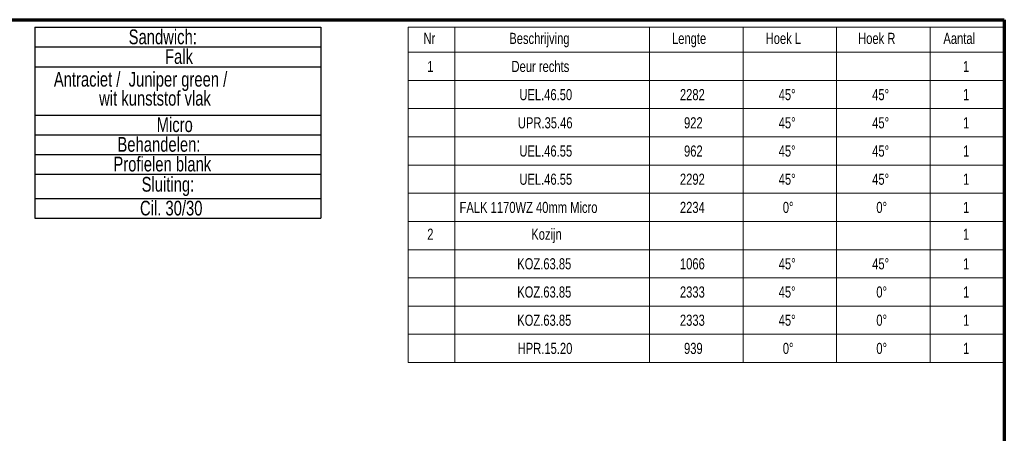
# Model space of a CAD drawing. Header units: millimetres. Extents: x 6 to 413, y 9 to 291.
# Tile 5 of 5: x 179 to 413, y 193 to 291. Entities that reach past the tile are written whole.
import ezdxf

# ---------------------------------------------------------------- set-up
doc = ezdxf.new("R2010")
doc.units = ezdxf.units.MM
doc.layers.add('FORMAT', color=7, linetype='Continuous')
doc.styles.add('SLDTEXTSTYLE1', font='TXT', dxfattribs={"width": 0.75})

# ---------------------------------------------------------------- blocks, each defined once
blk = doc.blocks.new('SW_TABLEANNOTATION_0')
at = {"color": 0, "linetype": 'Continuous', "lineweight": 18}
for p, q in [((0, 0), (0, -5.94)), ((0, 0), (11.1, 0)), ((11.1, 0), (11.1, -5.94)), ((11.1, 0), (57.35, 0)), ((57.35, 0), (57.35, -5.94)), ((57.35, 0), (79.54, 0)), ((79.54, 0), (79.54, -5.94)), ((79.54, 0), (101.74, 0)), ((101.74, 0), (101.74, -5.94)), ((101.74, 0), (123.94, 0)), ((123.94, 0), (123.94, -5.94)), ((123.94, 0), (141.51, 0)), ((141.51, 0), (141.51, -5.94)), ((0, -5.94), (11.1, -5.94)), ((0, -5.94), (0, -12.64)), ((11.1, -5.94), (57.35, -5.94)), ((11.1, -5.94), (11.1, -12.64)), ((57.35, -5.94), (79.54, -5.94)), ((57.35, -5.94), (57.35, -12.64)), ((79.54, -5.94), (101.74, -5.94)), ((79.54, -5.94), (79.54, -12.64)), ((101.74, -5.94), (123.94, -5.94)), ((101.74, -5.94), (101.74, -12.64)), ((123.94, -5.94), (141.51, -5.94)), ((123.94, -5.94), (123.94, -12.64)), ((141.51, -5.94), (141.51, -12.64)), ((0, -12.64), (0, -19.33)), ((0, -12.64), (11.1, -12.64)), ((11.1, -12.64), (11.1, -19.33)), ((11.1, -12.64), (57.35, -12.64)), ((57.35, -12.64), (57.35, -19.33)), ((57.35, -12.64), (79.54, -12.64)), ((79.54, -12.64), (79.54, -19.33)), ((79.54, -12.64), (101.74, -12.64)), ((101.74, -12.64), (101.74, -19.33)), ((101.74, -12.64), (123.94, -12.64)), ((123.94, -12.64), (123.94, -19.33)), ((123.94, -12.64), (141.51, -12.64)), ((141.51, -12.64), (141.51, -19.33)), ((0, -19.33), (0, -26.03)), ((0, -19.33), (11.1, -19.33)), ((11.1, -19.33), (11.1, -26.03)), ((11.1, -19.33), (57.35, -19.33)), ((57.35, -19.33), (57.35, -26.03)), ((57.35, -19.33), (79.54, -19.33)), ((79.54, -19.33), (79.54, -26.03)), ((79.54, -19.33), (101.74, -19.33)), ((101.74, -19.33), (101.74, -26.03)), ((101.74, -19.33), (123.94, -19.33)), ((123.94, -19.33), (123.94, -26.03)), ((123.94, -19.33), (141.51, -19.33)), ((141.51, -19.33), (141.51, -26.03)), ((0, -26.03), (0, -32.73)), ((0, -26.03), (11.1, -26.03)), ((11.1, -26.03), (11.1, -32.73)), ((11.1, -26.03), (57.35, -26.03)), ((57.35, -26.03), (57.35, -32.73)), ((57.35, -26.03), (79.54, -26.03)), ((79.54, -26.03), (79.54, -32.73)), ((79.54, -26.03), (101.74, -26.03)), ((101.74, -26.03), (101.74, -32.73)), ((101.74, -26.03), (123.94, -26.03)), ((123.94, -26.03), (123.94, -32.73)), ((123.94, -26.03), (141.51, -26.03)), ((141.51, -26.03), (141.51, -32.73)), ((0, -32.73), (0, -39.42)), ((0, -32.73), (11.1, -32.73)), ((11.1, -32.73), (11.1, -39.42)), ((11.1, -32.73), (57.35, -32.73)), ((57.35, -32.73), (57.35, -39.42)), ((57.35, -32.73), (79.54, -32.73)), ((79.54, -32.73), (79.54, -39.42)), ((79.54, -32.73), (101.74, -32.73)), ((101.74, -32.73), (101.74, -39.42)), ((101.74, -32.73), (123.94, -32.73)), ((123.94, -32.73), (123.94, -39.42)), ((123.94, -32.73), (141.51, -32.73)), ((141.51, -32.73), (141.51, -39.42)), ((0, -39.42), (0, -46.12)), ((0, -39.42), (11.1, -39.42)), ((11.1, -39.42), (11.1, -46.12)), ((11.1, -39.42), (57.35, -39.42)), ((57.35, -39.42), (57.35, -46.12)), ((57.35, -39.42), (79.54, -39.42)), ((79.54, -39.42), (79.54, -46.12)), ((79.54, -39.42), (101.74, -39.42)), ((101.74, -39.42), (101.74, -46.12)), ((101.74, -39.42), (123.94, -39.42)), ((123.94, -39.42), (123.94, -46.12)), ((123.94, -39.42), (141.51, -39.42)), ((141.51, -39.42), (141.51, -46.12)), ((0, -46.12), (0, -52.82)), ((0, -46.12), (11.1, -46.12)), ((11.1, -46.12), (11.1, -52.82)), ((11.1, -46.12), (57.35, -46.12)), ((57.35, -46.12), (57.35, -52.82)), ((57.35, -46.12), (79.54, -46.12)), ((79.54, -46.12), (79.54, -52.82)), ((79.54, -46.12), (101.74, -46.12)), ((101.74, -46.12), (101.74, -52.82)), ((101.74, -46.12), (123.94, -46.12)), ((123.94, -46.12), (123.94, -52.82)), ((123.94, -46.12), (141.51, -46.12)), ((141.51, -46.12), (141.51, -52.82)), ((0, -52.82), (0, -59.52)), ((0, -52.82), (11.1, -52.82)), ((11.1, -52.82), (11.1, -59.52)), ((11.1, -52.82), (57.35, -52.82)), ((57.35, -52.82), (57.35, -59.52)), ((57.35, -52.82), (79.54, -52.82)), ((79.54, -52.82), (79.54, -59.52)), ((79.54, -52.82), (101.74, -52.82)), ((101.74, -52.82), (101.74, -59.52)), ((101.74, -52.82), (123.94, -52.82)), ((123.94, -52.82), (123.94, -59.52)), ((123.94, -52.82), (141.51, -52.82)), ((141.51, -52.82), (141.51, -59.52)), ((0, -59.52), (0, -66.21)), ((0, -59.52), (11.1, -59.52)), ((11.1, -59.52), (11.1, -66.21)), ((11.1, -59.52), (57.35, -59.52)), ((57.35, -59.52), (57.35, -66.21)), ((57.35, -59.52), (79.54, -59.52)), ((79.54, -59.52), (79.54, -66.21)), ((79.54, -59.52), (101.74, -59.52)), ((101.74, -59.52), (101.74, -66.21)), ((101.74, -59.52), (123.94, -59.52)), ((123.94, -59.52), (123.94, -66.21)), ((123.94, -59.52), (141.51, -59.52)), ((141.51, -59.52), (141.51, -66.21)), ((0, -66.21), (0, -72.91)), ((0, -66.21), (11.1, -66.21)), ((11.1, -66.21), (11.1, -72.91)), ((11.1, -66.21), (57.35, -66.21)), ((57.35, -66.21), (57.35, -72.91)), ((57.35, -66.21), (79.54, -66.21)), ((79.54, -66.21), (79.54, -72.91)), ((79.54, -66.21), (101.74, -66.21)), ((101.74, -66.21), (101.74, -72.91)), ((101.74, -66.21), (123.94, -66.21)), ((123.94, -66.21), (123.94, -72.91)), ((123.94, -66.21), (141.51, -66.21)), ((141.51, -66.21), (141.51, -72.91)), ((0, -72.91), (0, -79.61)), ((0, -72.91), (11.1, -72.91)), ((11.1, -72.91), (11.1, -79.61)), ((11.1, -72.91), (57.35, -72.91)), ((57.35, -72.91), (57.35, -79.61)), ((57.35, -72.91), (79.54, -72.91)), ((79.54, -72.91), (79.54, -79.61)), ((79.54, -72.91), (101.74, -72.91)), ((101.74, -72.91), (101.74, -79.61)), ((101.74, -72.91), (123.94, -72.91)), ((123.94, -72.91), (123.94, -79.61)), ((123.94, -72.91), (141.51, -72.91)), ((141.51, -72.91), (141.51, -79.61)), ((0, -79.61), (11.1, -79.61)), ((11.1, -79.61), (57.35, -79.61)), ((57.35, -79.61), (79.54, -79.61)), ((79.54, -79.61), (101.74, -79.61)), ((101.74, -79.61), (123.94, -79.61)), ((123.94, -79.61), (141.51, -79.61))]:
    blk.add_line(p, q, dxfattribs=at)
at = {"color": 0, "linetype": 'Continuous', "lineweight": 0, "attachment_point": 1, "style": 'SLDTEXTSTYLE1'}
for s, insert, char_height in [('Nr', (3.68, -1.32), 2.646), ('Beschrijving', (24.03, -1.32), 2.6458), ('Lengte', (62.66, -1.32), 2.646), ('Hoek L', (84.89, -1.32), 2.646), ('Hoek R', (106.84, -1.32), 2.646), ('Aantal', (127.08, -1.32), 2.646), ('1', (4.56, -7.98), 2.65), ('Deur rechts', (24.56, -7.98), 2.6458), ('1', (131.74, -7.98), 2.65), ('UEL.46.50', (26.42, -14.67), 2.646), ('2282', (64.54, -14.67), 2.646), ('45°', (87.98, -14.67), 2.646), ('45°', (110.18, -14.67), 2.646), ('1', (131.75, -14.67), 2.65), ('UPR.35.46', (26.07, -21.37), 2.646), ('922', (65.51, -21.37), 2.646), ('45°', (87.98, -21.37), 2.646), ('45°', (110.18, -21.37), 2.646), ('1', (131.75, -21.37), 2.65), ('UEL.46.55', (26.42, -28.07), 2.646), ('962', (65.51, -28.07), 2.646), ('45°', (87.98, -28.07), 2.646), ('45°', (110.18, -28.07), 2.646), ('1', (131.75, -28.07), 2.65), ('UEL.46.55', (26.42, -34.76), 2.646), ('2292', (64.54, -34.76), 2.646), ('45°', (87.98, -34.76), 2.646), ('45°', (110.18, -34.76), 2.646), ('1', (131.75, -34.76), 2.65), ('FALK 1170WZ 40mm Micro', (12.23, -41.46), 2.6458), ('2234', (64.54, -41.46), 2.646), ('0°', (88.96, -41.46), 2.646), ('0°', (111.16, -41.46), 2.646), ('1', (131.75, -41.46), 2.65), ('2', (4.56, -47.82), 2.65), ('Kozijn', (29.25, -47.82), 2.646), ('1', (131.74, -47.82), 2.65), ('KOZ.63.85', (25.92, -54.85), 2.646), ('1066', (64.54, -54.85), 2.646), ('45°', (87.98, -54.85), 2.646), ('45°', (110.18, -54.85), 2.646), ('1', (131.75, -54.85), 2.65), ('KOZ.63.85', (25.92, -61.55), 2.646), ('2333', (64.54, -61.55), 2.646), ('45°', (87.98, -61.55), 2.646), ('0°', (111.16, -61.55), 2.646), ('1', (131.75, -61.55), 2.65), ('KOZ.63.85', (25.92, -68.25), 2.646), ('2333', (64.54, -68.25), 2.646), ('45°', (87.98, -68.25), 2.646), ('0°', (111.16, -68.25), 2.646), ('1', (131.75, -68.25), 2.65), ('HPR.15.20', (26.02, -74.94), 2.646), ('939', (65.51, -74.94), 2.646), ('0°', (88.96, -74.94), 2.646), ('0°', (111.16, -74.94), 2.646), ('1', (131.75, -74.94), 2.65)]:
    blk.add_mtext(s, dxfattribs=dict(at, insert=insert, char_height=char_height))
blk = doc.blocks.new('SW_TABLEANNOTATION_2')
at = {"layer": 'FORMAT', "color": 0}
for p, q in [((0, 0), (0, -4.68)), ((0, 0), (67.88, 0)), ((67.88, 0), (67.88, -4.68)), ((0, -4.68), (0, -9.36)), ((0, -4.68), (67.88, -4.68)), ((67.88, -4.68), (67.88, -9.36)), ((0, -9.36), (0, -20.85)), ((0, -9.36), (67.88, -9.36)), ((67.88, -9.36), (67.88, -20.85)), ((0, -20.85), (0, -25.53)), ((0, -20.85), (67.88, -20.85)), ((67.88, -20.85), (67.88, -25.53)), ((0, -25.53), (0, -30.21)), ((0, -25.53), (67.88, -25.53)), ((67.88, -25.53), (67.88, -30.21)), ((0, -30.21), (0, -34.9)), ((0, -30.21), (67.88, -30.21)), ((67.88, -30.21), (67.88, -34.9)), ((0, -34.9), (0, -40.68)), ((0, -34.9), (67.88, -34.9)), ((67.88, -34.9), (67.88, -40.68)), ((0, -40.68), (0, -45.36)), ((0, -40.68), (67.88, -40.68)), ((67.88, -40.68), (67.88, -45.36)), ((0, -45.36), (67.88, -45.36))]:
    blk.add_line(p, q, dxfattribs=at)
at = {"layer": 'FORMAT', "color": 0, "char_height": 3.5, "attachment_point": 1, "style": 'SLDTEXTSTYLE1'}
for s, insert in [('Sandwich:', (22.27, -0.53)), ('Falk', (30.91, -5.21)), ('Antraciet /  Juniper green /', (4.51, -10.6)), ('wit kunststof vlak', (15.26, -15.12)), ('Micro', (28.92, -21.38)), ('Behandelen:', (19.61, -26.06)), ('Profielen blank', (18.65, -30.74)), ('Sluiting:', (25.35, -35.54)), ('Cil. 30/30', (24.96, -41.2))]:
    blk.add_mtext(s, dxfattribs=dict(at, insert=insert))

msp = doc.modelspace()

# ---------------------------------------------------------------- linework, layer by layer
at = {"color": 7, "linetype": 'Continuous', "lineweight": 70}
for p, q in [((8.063, 290.847), (412.676, 290.847)), ((412.676, 290.847), (412.676, 8.797))]:
    msp.add_line(p, q, dxfattribs=at)

# ---------------------------------------------------------------- block references
at = {"color": 7, "linetype": 'Continuous', "lineweight": 0}
msp.add_blockref('SW_TABLEANNOTATION_0', (271.133, 289.048), dxfattribs=at)
at = {"layer": 'FORMAT'}
msp.add_blockref('SW_TABLEANNOTATION_2', (182.537, 289.048), dxfattribs=at)

doc.saveas('drawing.dxf')
